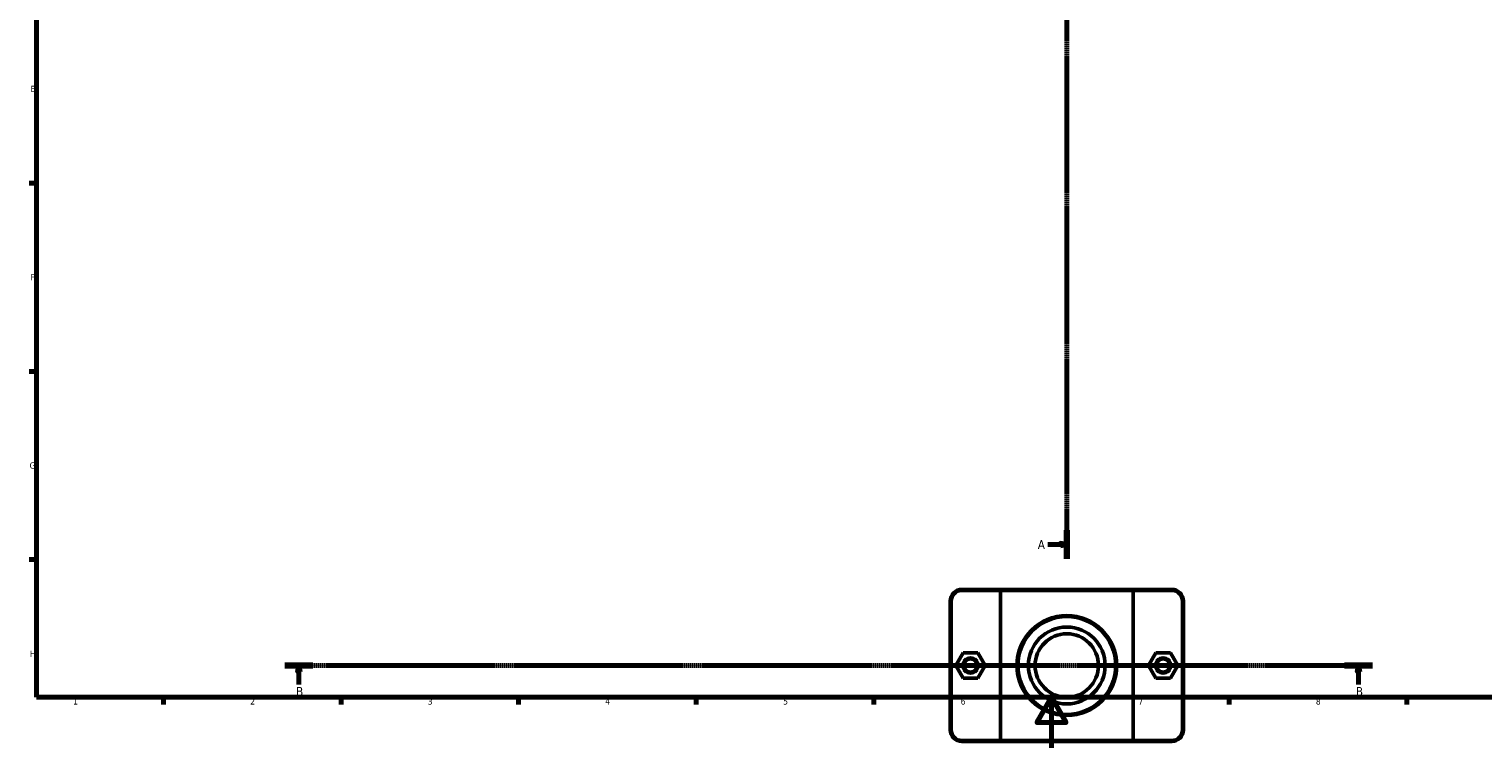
# Model space of a CAD drawing. Header units: millimetres. Extents: x 0 to 1134, y 0 to 1083.
# Tile 1 of 7: x 17 to 591, y 0 to 283. Entities that reach past the tile are written whole.
import ezdxf

# ---------------------------------------------------------------- set-up
doc = ezdxf.new("R2010")
doc.units = ezdxf.units.MM
doc.linetypes.add('CHAIN', pattern=[0.7087, 0.4724, -0.0591, 0.1181, -0.0591])
for name, color, linetype, lineweight in [('Border (ISO)', 7, 'Continuous', 70), ('Section Line (ISO)', 7, 'CHAIN', 70), ('Visible (ISO)', 7, 'Continuous', 50), ('Visible Narrow (ISO)', 7, 'Continuous', 35)]:
    doc.layers.add(name, color=color, linetype=linetype, lineweight=lineweight)
doc.styles.add('Label Text (ISO)', font='tahoma.ttf')
doc.styles.add('Note Text (ISO)', font='tahoma.ttf')

# ---------------------------------------------------------------- blocks, each defined once
blk = doc.blocks.new('Borders Default Border')
at = {"layer": 'Border (ISO)'}
for p, q in [((20, 222.75), (17.1, 222.75)), ((20, 148.5), (17.1, 148.5)), ((20, 74.25), (17.1, 74.25)), ((70.08, 20), (70.08, 17.1)), ((140.17, 20), (140.17, 17.1)), ((210.25, 20), (210.25, 17.1)), ((280.33, 20), (280.33, 17.1)), ((350.42, 20), (350.42, 17.1)), ((490.58, 20), (490.58, 17.1)), ((560.67, 20), (560.67, 17.1))]:
    blk.add_line(p, q, dxfattribs=at)
at = {"layer": 'Border (ISO)', "flags": 128}
for points in [[(20, 20), (20, 574), (821, 574), (821, 20), (20, 20)], [(420.5, 0), (420.5, 20), (414.73, 10), (426.27, 10), (420.5, 20)]]:
    blk.add_lwpolyline(points, dxfattribs=at)
at = {"layer": 'Border (ISO)', "color": 232, "true_color": 0xca0064, "char_height": 2.5, "attachment_point": 7, "style": 'Note Text (ISO)'}
for s, insert in [('E', (17.64, 258.63)), ('F', (17.7, 184.38)), ('G', (17.31, 110.08)), ('H', (17.44, 35.88)), ('1', (34.48, 17.1)), ('2', (104.37, 17.1)), ('3', (174.43, 17.05)), ('4', (244.42, 17.1)), ('5', (314.64, 17.05)), ('6', (384.66, 17.05)), ('7', (454.77, 17.1)), ('8', (524.81, 17.04))]:
    blk.add_mtext(s, dxfattribs=dict(at, insert=insert))
blk = doc.blocks.new('2dTransSection0')
at = {"layer": 'Section Line (ISO)', "linetype": 'CHAIN'}
blk.add_line((426.53, 404.92), (426.53, 74.61), dxfattribs=at)
at = {"layer": 'Section Line (ISO)', "linetype": 'Continuous', "lineweight": 140}
for p, q in [((426.53, 404.92), (426.53, 393.73)), ((426.53, 85.81), (426.53, 74.61))]:
    blk.add_line(p, q, dxfattribs=at)
at = {"layer": 'Section Line (ISO)', "linetype": 'Continuous'}
for p, q in [((419.03, 399.33), (424.03, 399.33)), ((426.53, 399.33), (424.03, 399.83)), ((424.03, 399.83), (424.03, 398.83)), ((424.03, 399.33), (426.53, 399.33)), ((424.03, 398.83), (426.53, 399.33)), ((426.53, 80.21), (424.03, 80.71)), ((424.03, 80.71), (424.03, 79.71)), ((419.03, 80.21), (424.03, 80.21)), ((424.03, 80.21), (426.53, 80.21)), ((424.03, 79.71), (426.53, 80.21))]:
    blk.add_line(p, q, dxfattribs=at)
at = {"layer": 'Section Line (ISO)', "linetype": 'Continuous', "flags": 128}
for points in [[(424.03, 398.83), (426.53, 399.33), (424.03, 399.83), (424.03, 398.83)], [(424.03, 79.71), (426.53, 80.21), (424.03, 80.71), (424.03, 79.71)]]:
    blk.add_lwpolyline(points, dxfattribs=at)
at = {"layer": 'Section Line (ISO)'}
for points in [[(424.03, 398.83), (426.53, 399.33), (424.03, 399.83), (424.03, 398.83)], [(424.03, 79.71), (426.53, 80.21), (424.03, 80.71), (424.03, 79.71)]]:
    blk.add_solid(points, dxfattribs=at)
at = {"layer": 'Section Line (ISO)', "char_height": 3.5, "attachment_point": 7, "style": 'Label Text (ISO)'}
for insert in [(415.08, 397.58), (415.08, 78.46)]:
    blk.add_mtext('A', dxfattribs=dict(at, insert=insert))
blk = doc.blocks.new('2dTransSection1')
at = {"layer": 'Section Line (ISO)', "linetype": 'CHAIN'}
blk.add_line((547.2, 32.51), (117.95, 32.51), dxfattribs=at)
at = {"layer": 'Section Line (ISO)', "linetype": 'Continuous', "lineweight": 140}
for p, q in [((129.08, 32.51), (117.95, 32.51)), ((547.2, 32.51), (536.08, 32.51))]:
    blk.add_line(p, q, dxfattribs=at)
at = {"layer": 'Section Line (ISO)', "linetype": 'Continuous'}
for p, q in [((123.52, 32.51), (123.02, 30.01)), ((123.02, 30.01), (124.02, 30.01)), ((123.52, 30.01), (123.52, 32.51)), ((124.02, 30.01), (123.52, 32.51)), ((123.52, 25.03), (123.52, 30.01)), ((541.64, 32.51), (541.14, 30.01)), ((541.14, 30.01), (542.14, 30.01)), ((541.64, 30.01), (541.64, 32.51)), ((542.14, 30.01), (541.64, 32.51)), ((541.64, 25.03), (541.64, 30.01))]:
    blk.add_line(p, q, dxfattribs=at)
at = {"layer": 'Section Line (ISO)', "linetype": 'Continuous', "flags": 128}
for points in [[(124.02, 30.01), (123.52, 32.51), (123.02, 30.01), (124.02, 30.01)], [(542.14, 30.01), (541.64, 32.51), (541.14, 30.01), (542.14, 30.01)]]:
    blk.add_lwpolyline(points, dxfattribs=at)
at = {"layer": 'Section Line (ISO)'}
for points in [[(124.02, 30.01), (123.52, 32.51), (123.02, 30.01), (124.02, 30.01)], [(542.14, 30.01), (541.64, 32.51), (541.14, 30.01), (542.14, 30.01)]]:
    blk.add_solid(points, dxfattribs=at)
at = {"layer": 'Section Line (ISO)', "char_height": 3.5, "attachment_point": 7, "style": 'Label Text (ISO)'}
for insert in [(122.45, 20.51), (540.57, 20.51)]:
    blk.add_mtext('B', dxfattribs=dict(at, insert=insert))

msp = doc.modelspace()

# ---------------------------------------------------------------- linework, layer by layer
at = {"layer": 'Visible (ISO)'}
for p, q in [((380.5312, 57.9103), (380.5312, 7.1103)), ((380.9312, 7.1103), (380.9312, 57.9103)), ((400.6546, 62.5103), (385.1312, 62.5103)), ((385.1312, 62.1103), (400.3778, 62.1103)), ((452.6846, 62.1103), (400.3778, 62.1103)), ((400.3778, 62.1103), (400.3778, 2.9103)), ((400.6546, 62.5103), (452.4078, 62.5103)), ((467.9312, 62.5103), (452.4078, 62.5103)), ((452.6846, 62.1103), (467.9312, 62.1103)), ((452.6846, 2.9103), (452.6846, 62.1103)), ((472.1312, 57.9103), (472.1312, 7.1103)), ((472.5312, 7.1103), (472.5312, 57.9103)), ((385.6177, 37.4948), (382.7578, 32.4794)), ((391.3911, 37.5257), (385.6177, 37.4948)), ((394.3046, 32.5413), (391.3911, 37.5257)), ((458.7578, 32.5413), (461.6713, 37.5257)), ((461.6713, 37.5257), (467.4447, 37.4948)), ((467.4447, 37.4948), (470.3046, 32.4794)), ((382.7578, 32.4794), (385.6713, 27.4949)), ((391.4447, 27.5259), (394.3046, 32.5413)), ((461.6177, 27.5259), (458.7578, 32.5413)), ((470.3046, 32.4794), (467.3911, 27.4949)), ((385.6713, 27.4949), (391.4447, 27.5259)), ((467.3911, 27.4949), (461.6177, 27.5259)), ((400.3778, 2.9103), (385.1312, 2.9103)), ((385.1312, 2.5103), (400.6546, 2.5103)), ((400.3778, 2.9103), (452.6846, 2.9103)), ((452.4078, 2.5103), (400.6546, 2.5103)), ((452.4078, 2.5103), (467.9312, 2.5103)), ((467.9312, 2.9103), (452.6846, 2.9103))]:
    msp.add_line(p, q, dxfattribs=at)
for centre, radius in [((426.5312, 32.5103), 19.6892), ((426.5312, 32.5103), 19.2891), ((426.5312, 32.5103), 15.1455), ((426.5312, 32.5103), 12.5), ((388.5312, 32.5103), 3), ((388.5312, 32.5103), 2.6), ((464.5312, 32.5103), 3), ((464.5312, 32.5103), 2.6)]:
    msp.add_circle(centre, radius, dxfattribs=at)
for centre, radius, start, end in [((385.1312, 57.9103), 4.6, 90, 180), ((385.1312, 57.9103), 4.2, 90, 180), ((467.9312, 57.9103), 4.6, 0, 90), ((467.9312, 57.9103), 4.2, 0, 90), ((385.1312, 7.1103), 4.6, 180, 270), ((385.1312, 7.1103), 4.2, 180, 270), ((467.9312, 7.1103), 4.6, 270, 0), ((467.9312, 7.1103), 4.2, 270, 0)]:
    msp.add_arc(centre, radius, start, end, dxfattribs=at)
for points in [[(400.6546, 62.5103), (400.5619, 62.3771), (400.4697, 62.2438), (400.3778, 62.1103)], [(452.4078, 62.5103), (452.5005, 62.3771), (452.5928, 62.2438), (452.6846, 62.1103)], [(400.6546, 2.5103), (400.5619, 2.6435), (400.4697, 2.7769), (400.3778, 2.9103)], [(452.4078, 2.5103), (452.5005, 2.6435), (452.5928, 2.7769), (452.6846, 2.9103)]]:
    msp.add_open_spline(points, degree=3, dxfattribs=at)
at = {"layer": 'Visible Narrow (ISO)'}
for p, q in [((380.9112, 57.9103), (380.5512, 57.9103)), ((385.1312, 62.1303), (385.1312, 62.4903)), ((467.9312, 62.1303), (467.9312, 62.4903)), ((472.1512, 57.9103), (472.5112, 57.9103)), ((380.9112, 7.1103), (380.5512, 7.1103)), ((472.1512, 7.1103), (472.5112, 7.1103)), ((385.1312, 2.8903), (385.1312, 2.5303)), ((467.9312, 2.8903), (467.9312, 2.5303))]:
    msp.add_line(p, q, dxfattribs=at)

# ---------------------------------------------------------------- block references
msp.add_blockref('Borders Default Border', (0, 0))
at = {"layer": 'Section Line (ISO)'}
for name in ['2dTransSection0', '2dTransSection1']:
    msp.add_blockref(name, (0, 0), dxfattribs=at)

doc.saveas('drawing.dxf')
